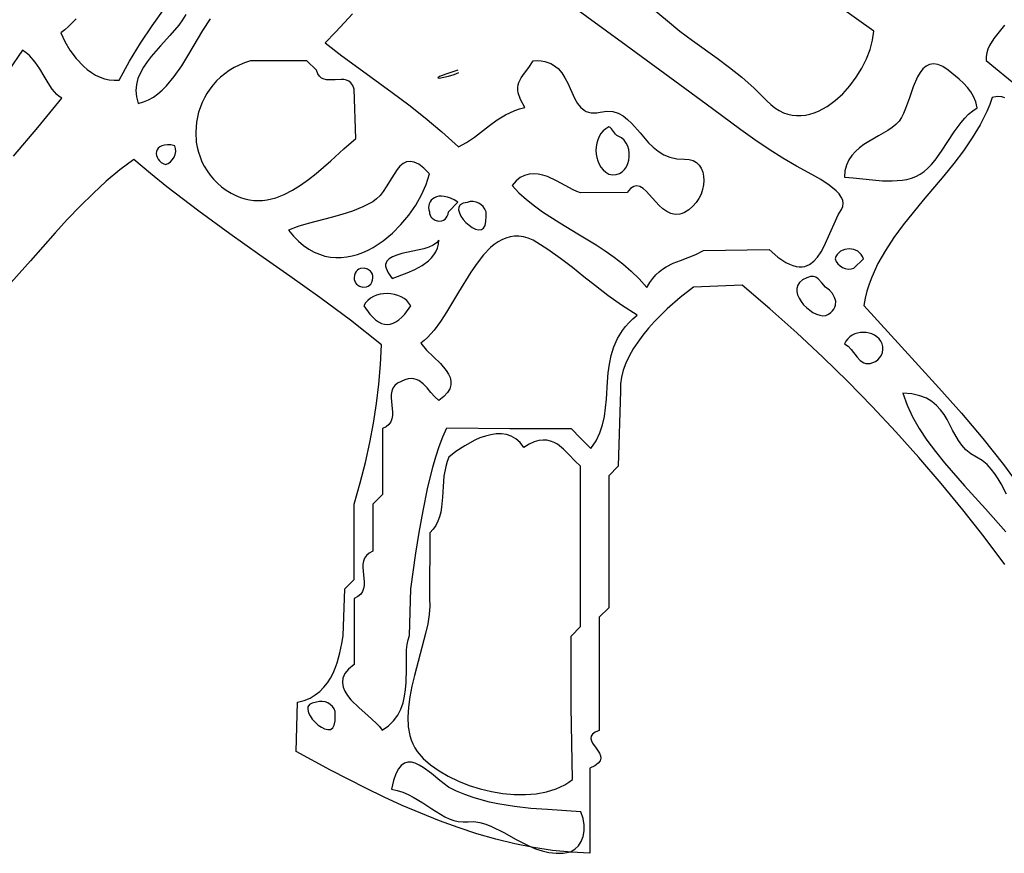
# Model space of a CAD drawing. Extents: x 1 to 22.6, y 2.1 to 18.
# Tile 6 of 9: x 14.2 to 18.3, y 4.3 to 7.8. Entities that reach past the tile are written whole.
import ezdxf

# ---------------------------------------------------------------- set-up
doc = ezdxf.new("R2010")
doc.units = 0

msp = doc.modelspace()

# ---------------------------------------------------------------- linework, layer by layer
for points in [[(16.8137, 7.9117), (16.9179, 7.8247), (16.9705, 7.7815), (17.0227, 7.7421), (17.1259, 7.6679), (17.1774, 7.6297), (17.2289, 7.5886), (17.2807, 7.5429), (17.3329, 7.4909), (17.3498, 7.4745), (17.3671, 7.4608), (17.3848, 7.4496), (17.4027, 7.4409), (17.4209, 7.4346), (17.4392, 7.4305), (17.4577, 7.4285), (17.4761, 7.4287), (17.4946, 7.4307), (17.513, 7.4346), (17.5312, 7.4403), (17.5493, 7.4476), (17.5846, 7.4667), (17.6184, 7.4912), (17.6503, 7.5202), (17.6798, 7.5529), (17.7064, 7.5885), (17.7296, 7.6262), (17.7491, 7.6651), (17.7642, 7.7045), (17.7746, 7.7435), (17.7797, 7.7813), (17.4805, 7.9957)], [(15.6036, 7.8537), (15.5699, 7.8174), (15.5328, 7.7766), (15.4896, 7.7331), (15.5595, 7.6783), (15.6293, 7.6263), (15.7686, 7.5253), (15.8381, 7.4737), (15.9075, 7.4195), (15.9767, 7.3613), (16.0458, 7.2979), (16.08, 7.3171), (16.1123, 7.3392), (16.1754, 7.3875), (16.2081, 7.4109), (16.2429, 7.4322), (16.2808, 7.45), (16.3012, 7.4572), (16.3227, 7.463), (16.3047, 7.4965), (16.2953, 7.5237), (16.2935, 7.5355), (16.2935, 7.5464), (16.295, 7.5567), (16.2981, 7.5666), (16.308, 7.586), (16.322, 7.6064), (16.3392, 7.6298), (16.3582, 7.6578), (16.3756, 7.6583), (16.3915, 7.6572), (16.4061, 7.6547), (16.4194, 7.6509), (16.4315, 7.6459), (16.4425, 7.6398), (16.4615, 7.6247), (16.4773, 7.6066), (16.4905, 7.5861), (16.5018, 7.5643), (16.5119, 7.5419), (16.5317, 7.4987), (16.5427, 7.4796), (16.5554, 7.4634), (16.5706, 7.4508), (16.5793, 7.4462), (16.5889, 7.4427), (16.5995, 7.4406), (16.6111, 7.44), (16.6239, 7.4409), (16.6379, 7.4435), (16.6655, 7.4472), (16.6904, 7.4452), (16.7128, 7.4382), (16.7332, 7.4271), (16.7521, 7.4125), (16.77, 7.3954), (16.8043, 7.3561), (16.8398, 7.3155), (16.8591, 7.2966), (16.88, 7.2797), (16.903, 7.2655), (16.9285, 7.2548), (16.957, 7.2484), (16.9889, 7.247), (17.0085, 7.2459), (17.0253, 7.2411), (17.0395, 7.2329), (17.0509, 7.222), (17.0597, 7.2086), (17.0659, 7.1932), (17.0695, 7.1762), (17.0705, 7.1581), (17.0689, 7.1393), (17.0649, 7.1203), (17.0584, 7.1014), (17.0495, 7.0831), (17.0381, 7.0658), (17.0244, 7.05), (17.0083, 7.036), (16.9899, 7.0244), (16.9795, 7.0197), (16.9694, 7.0167), (16.9503, 7.0154), (16.9324, 7.0194), (16.9155, 7.0277), (16.8995, 7.0394), (16.8844, 7.0535), (16.856, 7.0847), (16.8294, 7.1137), (16.8165, 7.1248), (16.8036, 7.1323), (16.7907, 7.1353), (16.7842, 7.1348), (16.7777, 7.1328), (16.7643, 7.1238), (16.7506, 7.1072), (16.5551, 7.1063), (16.5404, 7.1116), (16.5247, 7.1187), (16.491, 7.1368), (16.4547, 7.1565), (16.417, 7.1738), (16.3978, 7.1802), (16.3786, 7.1844), (16.3595, 7.186), (16.3406, 7.1845), (16.322, 7.1793), (16.3039, 7.1699), (16.2863, 7.1558), (16.2694, 7.1366), (16.2985, 7.1064), (16.3297, 7.0784), (16.3627, 7.0522), (16.3971, 7.0273), (16.4695, 6.9806), (16.5448, 6.9353), (16.6208, 6.8886), (16.6584, 6.8639), (16.6954, 6.8377), (16.7316, 6.8098), (16.7667, 6.7797), (16.8003, 6.7471), (16.8324, 6.7117), (16.8446, 6.7317), (16.8573, 6.749), (16.8705, 6.7639), (16.8842, 6.7767), (16.8982, 6.7876), (16.9126, 6.797), (16.9423, 6.8121), (16.9731, 6.8244), (17.0048, 6.8359), (17.037, 6.849), (17.0694, 6.866), (17.3425, 6.8701), (17.3798, 6.8382), (17.4129, 6.816), (17.428, 6.8083), (17.4423, 6.8027), (17.4556, 6.7991), (17.4682, 6.7974), (17.4801, 6.7974), (17.4912, 6.7991), (17.5016, 6.8024), (17.5114, 6.8072), (17.5293, 6.8205), (17.5453, 6.8383), (17.5596, 6.8598), (17.5727, 6.8839), (17.5964, 6.9367), (17.6193, 6.9899), (17.6313, 7.0144), (17.6443, 7.0363), (17.6505, 7.0494), (17.6522, 7.0625), (17.6499, 7.0756), (17.644, 7.0886), (17.6349, 7.1015), (17.6232, 7.1141), (17.5934, 7.1387), (17.5583, 7.1617), (17.5214, 7.1829), (17.4568, 7.2175), (17.4002, 7.2508), (17.3424, 7.2878), (17.2836, 7.3277), (17.2244, 7.3697), (17.106, 7.4568), (16.9905, 7.5425), (16.7465, 7.7216), (16.5, 7.9014)], [(14.4497, 7.8331), (14.4182, 7.8003), (14.402, 7.7862), (14.3854, 7.7738), (14.4022, 7.7379), (14.4239, 7.7017), (14.45, 7.6669), (14.4799, 7.6354), (14.4962, 7.6214), (14.5133, 7.6088), (14.5311, 7.598), (14.5496, 7.5891), (14.5687, 7.5824), (14.5883, 7.578), (14.6084, 7.5762), (14.629, 7.5772), (14.6722, 7.6555), (14.7187, 7.7309), (14.7677, 7.804), (14.8183, 7.8758)], [(14.9077, 7.851), (14.8939, 7.8285), (14.8779, 7.8064), (14.8411, 7.7629), (14.8015, 7.7197), (14.7633, 7.6761), (14.746, 7.6538), (14.7307, 7.6311), (14.7179, 7.6078), (14.708, 7.5839), (14.7017, 7.5592), (14.6994, 7.5337), (14.7016, 7.5073), (14.709, 7.4798), (14.7312, 7.486), (14.7523, 7.4948), (14.7722, 7.5061), (14.7913, 7.5196), (14.8094, 7.5352), (14.8268, 7.5525), (14.8596, 7.592), (14.8905, 7.6365), (14.9202, 7.6845), (14.9792, 7.7842), (15.0101, 7.8329)], [(18.3252, 7.8067), (18.3027, 7.7789), (18.2809, 7.7507), (18.2627, 7.7216), (18.2559, 7.7065), (18.251, 7.691), (18.2485, 7.6749), (18.2486, 7.6582), (18.3809, 7.5508)], [(14.1882, 7.2594), (14.2904, 7.3785), (14.3904, 7.5012), (14.379, 7.5082), (14.3686, 7.5169), (14.3499, 7.5387), (14.3329, 7.5648), (14.3162, 7.5936), (14.2985, 7.6234), (14.2783, 7.6524), (14.2545, 7.6789), (14.2407, 7.6908), (14.2254, 7.7013), (14.1687, 7.6184)], [(16.0433, 7.6181), (15.9938, 7.6019), (15.9673, 7.5916), (15.9593, 7.5865), (15.9656, 7.5856), (16.004, 7.5933), (16.0274, 7.6002), (16.0479, 7.608)], [(18.3266, 7.5026), (18.3139, 7.5071), (18.2968, 7.508), (18.2739, 7.5043), (18.2636, 7.475), (18.2517, 7.4462), (18.2237, 7.3899), (18.1909, 7.3352), (18.1542, 7.2818), (18.1145, 7.2294), (18.0726, 7.1778), (17.9863, 7.0753), (17.9436, 7.024), (17.9024, 6.9722), (17.8636, 6.9197), (17.8282, 6.8661), (17.797, 6.8112), (17.771, 6.7546), (17.7602, 6.7257), (17.751, 6.6962), (17.7436, 6.6661), (17.738, 6.6355), (17.9529, 6.4003), (18.0516, 6.2921), (18.1454, 6.1864), (18.2349, 6.0806), (18.3209, 5.9718), (18.3627, 5.9155)], [(18.3266, 5.555), (18.2404, 5.6698), (18.152, 5.7824), (18.0612, 5.8931), (17.968, 6.002), (17.872, 6.1091), (17.7733, 6.2145), (17.6715, 6.3184), (17.5665, 6.4208), (17.4581, 6.5218), (17.3463, 6.6216), (17.2307, 6.7202), (17.0276, 6.7126), (16.972, 6.67), (16.9167, 6.6216), (16.864, 6.5687), (16.8393, 6.5409), (16.8162, 6.5125), (16.7949, 6.4836), (16.7757, 6.4544), (16.759, 6.4249), (16.745, 6.3954), (16.734, 6.3661), (16.7263, 6.3369), (16.7222, 6.3083), (16.722, 6.2802), (16.7126, 5.9646), (16.6732, 5.9252), (16.6732, 5.6496), (16.6732, 5.374), (16.6339, 5.3346), (16.6339, 5.0984), (16.6339, 4.8622), (16.6161, 4.8546), (16.6049, 4.8464), (16.5992, 4.8377), (16.5982, 4.8286), (16.6008, 4.819), (16.6061, 4.8091), (16.6208, 4.7884), (16.6347, 4.7672), (16.639, 4.7565), (16.6401, 4.7458), (16.6372, 4.7353), (16.6293, 4.7248), (16.6153, 4.7146), (16.5945, 4.7047), (16.5945, 4.5276), (16.5945, 4.3504), (16.5166, 4.3534), (16.4382, 4.361), (16.3596, 4.3728), (16.2808, 4.3886), (16.2019, 4.4081), (16.1231, 4.4309), (16.0445, 4.4567), (15.9663, 4.4853), (15.8886, 4.5162), (15.8115, 4.5493), (15.7351, 4.5841), (15.6596, 4.6205), (15.5118, 4.6963), (15.3689, 4.7744), (15.374, 4.9803), (15.4016, 4.9874), (15.4263, 4.9975), (15.4482, 5.0103), (15.4675, 5.0253), (15.4843, 5.0423), (15.499, 5.0609), (15.5116, 5.0807), (15.5224, 5.1014), (15.5315, 5.1226), (15.5392, 5.1441), (15.5508, 5.1861), (15.5588, 5.2247), (15.5646, 5.2571), (15.5709, 5.4528), (15.6102, 5.4921), (15.6102, 5.8071), (15.6359, 5.8952), (15.6578, 5.9805), (15.6763, 6.0635), (15.6916, 6.1452), (15.7038, 6.2262), (15.7134, 6.3072), (15.7204, 6.3891), (15.7251, 6.4724), (15.5948, 6.5751), (15.4677, 6.6696), (15.3424, 6.759), (15.2173, 6.8466), (15.0911, 6.9358), (14.9621, 7.0298), (14.829, 7.1319), (14.7603, 7.187), (14.6901, 7.2454), (14.6317, 7.2018), (14.5753, 7.1546), (14.5205, 7.1042), (14.467, 7.051), (14.4144, 6.9957), (14.3625, 6.9388), (14.2591, 6.8219), (14.1542, 6.7047)], [(18.3341, 5.8478), (18.3111, 5.8911), (18.2988, 5.9126), (18.2852, 5.9335), (18.27, 5.9534), (18.2524, 5.9719), (18.2319, 5.9884), (18.208, 6.0027), (18.1843, 6.0171), (18.1644, 6.0338), (18.1475, 6.0526), (18.1331, 6.0728), (18.1086, 6.116), (18.0857, 6.1599), (18.073, 6.1809), (18.0588, 6.2008), (18.0422, 6.219), (18.0226, 6.2352), (17.9994, 6.2488), (17.9718, 6.2595), (17.9392, 6.2667), (17.9008, 6.2701), (17.9185, 6.2203), (17.9416, 6.1711), (17.9695, 6.1225), (18.0015, 6.0743), (18.0371, 6.0263), (18.0756, 5.9786), (18.1587, 5.8833), (18.2457, 5.7876), (18.3315, 5.6906)]]:
    msp.add_lwpolyline(points)
for points in [[(15.4528, 7.6181), (15.4134, 7.6575), (15.1772, 7.6575), (15.1532, 7.6494), (15.1305, 7.6399), (15.1091, 7.629), (15.089, 7.6168), (15.0701, 7.6035), (15.0526, 7.589), (15.0364, 7.5735), (15.0215, 7.557), (15.008, 7.5397), (14.9958, 7.5216), (14.985, 7.5028), (14.9756, 7.4835), (14.961, 7.4433), (14.952, 7.4018), (14.9489, 7.3597), (14.9516, 7.3175), (14.9552, 7.2967), (14.9603, 7.2762), (14.967, 7.256), (14.9752, 7.2362), (14.9849, 7.217), (14.9962, 7.1984), (15.009, 7.1804), (15.0235, 7.1633), (15.0395, 7.1471), (15.0572, 7.1318), (15.0764, 7.1175), (15.0974, 7.1044), (15.1164, 7.0945), (15.1353, 7.0867), (15.1541, 7.0808), (15.1729, 7.0767), (15.1916, 7.0744), (15.2101, 7.0738), (15.2285, 7.0747), (15.2468, 7.0771), (15.283, 7.0859), (15.3185, 7.0995), (15.3532, 7.1172), (15.3871, 7.1381), (15.4201, 7.1615), (15.4521, 7.1867), (15.5126, 7.2395), (15.568, 7.2903), (15.6176, 7.3333), (15.6102, 7.5394), (15.6044, 7.554), (15.597, 7.5648), (15.5882, 7.5722), (15.5782, 7.5769), (15.5674, 7.5793), (15.5558, 7.58), (15.5315, 7.5787), (15.5072, 7.5774), (15.4956, 7.5782), (15.4847, 7.5806), (15.4748, 7.5852), (15.466, 7.5927), (15.4586, 7.6034), (15.4528, 7.6181)], [(18.0906, 7.6181), (18.0676, 7.6337), (18.0471, 7.6426), (18.0287, 7.6454), (18.0124, 7.6427), (17.9978, 7.6353), (17.9849, 7.6237), (17.9732, 7.6086), (17.9628, 7.5906), (17.9445, 7.5485), (17.9283, 7.5027), (17.9126, 7.4582), (17.9043, 7.4381), (17.8956, 7.4202), (17.8851, 7.4049), (17.8717, 7.3911), (17.856, 7.3784), (17.8383, 7.3665), (17.7993, 7.3438), (17.7585, 7.3206), (17.7388, 7.308), (17.7201, 7.2943), (17.7029, 7.2792), (17.6877, 7.2624), (17.6751, 7.2435), (17.6655, 7.2223), (17.6594, 7.1984), (17.6573, 7.1715), (17.6942, 7.1694), (17.7334, 7.1652), (17.7741, 7.1605), (17.8156, 7.1568), (17.857, 7.1557), (17.8976, 7.1589), (17.9173, 7.1626), (17.9365, 7.1679), (17.955, 7.1751), (17.9729, 7.1843), (17.9899, 7.1958), (18.0059, 7.2096), (18.021, 7.2252), (18.0353, 7.2423), (18.0625, 7.2801), (18.0888, 7.3206), (18.1155, 7.3613), (18.144, 7.3999), (18.1593, 7.4177), (18.1756, 7.434), (18.193, 7.4486), (18.2117, 7.4612), (18.2053, 7.4866), (18.1963, 7.5087), (18.1848, 7.5283), (18.1709, 7.5463), (18.1545, 7.5635), (18.1356, 7.5807), (18.0906, 7.6181)], [(16.7126, 7.3425), (16.7065, 7.3463), (16.7014, 7.3512), (16.6931, 7.3626), (16.6847, 7.3738), (16.6795, 7.3784), (16.6732, 7.3819), (16.6607, 7.3741), (16.6498, 7.3646), (16.6406, 7.3535), (16.6331, 7.341), (16.6273, 7.3275), (16.6231, 7.3133), (16.6206, 7.2985), (16.6198, 7.2834), (16.6206, 7.2684), (16.6232, 7.2536), (16.6273, 7.2393), (16.6332, 7.2258), (16.6407, 7.2134), (16.6499, 7.2022), (16.6607, 7.1927), (16.6732, 7.1849), (16.6898, 7.182), (16.7048, 7.1829), (16.7181, 7.1871), (16.7296, 7.1942), (16.7393, 7.2036), (16.7471, 7.2151), (16.753, 7.2282), (16.757, 7.2423), (16.759, 7.2571), (16.7589, 7.2722), (16.7567, 7.287), (16.7524, 7.3012), (16.7458, 7.3143), (16.7371, 7.3258), (16.726, 7.3354), (16.7126, 7.3425)], [(14.8622, 7.3031), (14.8454, 7.3063), (14.8307, 7.3071), (14.8182, 7.3059), (14.8078, 7.3029), (14.7993, 7.2985), (14.7928, 7.2927), (14.7883, 7.286), (14.7855, 7.2785), (14.7845, 7.2706), (14.7853, 7.2625), (14.7877, 7.2545), (14.7918, 7.2468), (14.7973, 7.2396), (14.8044, 7.2334), (14.8129, 7.2282), (14.8228, 7.2244), (14.834, 7.2293), (14.8439, 7.2364), (14.8522, 7.2452), (14.8587, 7.2555), (14.8632, 7.2668), (14.8654, 7.2788), (14.8651, 7.291), (14.8622, 7.3031)], [(15.9252, 7.185), (15.9013, 7.209), (15.8799, 7.2253), (15.8609, 7.2346), (15.8438, 7.2377), (15.8285, 7.2354), (15.8146, 7.2284), (15.8018, 7.2175), (15.7898, 7.2034), (15.7671, 7.1688), (15.7442, 7.1308), (15.7318, 7.1124), (15.7186, 7.0954), (15.704, 7.0806), (15.6879, 7.0687), (15.6468, 7.0474), (15.6038, 7.0302), (15.5595, 7.0161), (15.5143, 7.0039), (15.4237, 6.9803), (15.3792, 6.9666), (15.3361, 6.95), (15.3567, 6.9257), (15.3778, 6.9046), (15.3993, 6.8866), (15.4212, 6.8715), (15.4434, 6.8592), (15.4658, 6.8496), (15.4885, 6.8426), (15.5112, 6.8381), (15.534, 6.836), (15.5568, 6.8362), (15.5795, 6.8385), (15.6021, 6.8428), (15.6244, 6.8491), (15.6465, 6.8572), (15.6683, 6.8669), (15.6896, 6.8783), (15.7309, 6.9054), (15.7699, 6.9374), (15.8059, 6.9736), (15.8386, 7.0131), (15.8674, 7.0548), (15.8917, 7.098), (15.9112, 7.1417), (15.9252, 7.185)], [(16.0433, 7.0669), (16.0279, 7.0765), (16.0133, 7.0837), (15.9996, 7.0886), (15.9867, 7.0915), (15.9749, 7.0925), (15.9641, 7.0917), (15.9543, 7.0894), (15.9457, 7.0858), (15.9383, 7.0809), (15.9322, 7.075), (15.9274, 7.0682), (15.924, 7.0608), (15.922, 7.0528), (15.9215, 7.0445), (15.9225, 7.036), (15.9252, 7.0276), (15.9256, 7.0197), (15.9277, 7.0125), (15.9312, 7.0061), (15.9359, 7.0005), (15.948, 6.9923), (15.9622, 6.9884), (15.9768, 6.9894), (15.9836, 6.9919), (15.9898, 6.9958), (15.9951, 7.0013), (15.9994, 7.0084), (16.0024, 7.0171), (16.0039, 7.0276), (16.0433, 7.0669)], [(16.1614, 7.0276), (16.1565, 7.0388), (16.1495, 7.0486), (16.1407, 7.0569), (16.1306, 7.0634), (16.1194, 7.0678), (16.1075, 7.0699), (16.0952, 7.0695), (16.0827, 7.0662), (16.065, 7.0631), (16.0535, 7.0564), (16.0476, 7.047), (16.0465, 7.0355), (16.0497, 7.0227), (16.0563, 7.0091), (16.0657, 6.9955), (16.0771, 6.9826), (16.09, 6.9712), (16.1036, 6.9618), (16.1172, 6.9552), (16.13, 6.9521), (16.1415, 6.9531), (16.151, 6.959), (16.1576, 6.9705), (16.1608, 6.9883), (16.1614, 7.0081), (16.1614, 7.0276)], [(16.3583, 6.9094), (16.3374, 6.9176), (16.3173, 6.9229), (16.2979, 6.9253), (16.2793, 6.9252), (16.2613, 6.9226), (16.244, 6.9176), (16.2272, 6.9105), (16.211, 6.9014), (16.1954, 6.8905), (16.1802, 6.8778), (16.1511, 6.848), (16.1234, 6.8132), (16.0969, 6.7747), (16.046, 6.6912), (15.996, 6.6075), (15.9705, 6.5686), (15.9443, 6.5332), (15.917, 6.5027), (15.9029, 6.4897), (15.8884, 6.4783), (15.9128, 6.4501), (15.9417, 6.4219), (15.9706, 6.3935), (15.9952, 6.3647), (16.0046, 6.3499), (16.0112, 6.335), (16.0146, 6.3199), (16.0142, 6.3044), (16.0095, 6.2886), (15.9999, 6.2725), (15.9848, 6.256), (15.9638, 6.2392), (15.9466, 6.2549), (15.9305, 6.2732), (15.9146, 6.292), (15.898, 6.3092), (15.8799, 6.3226), (15.8699, 6.3272), (15.8593, 6.3301), (15.8478, 6.331), (15.8353, 6.3296), (15.8218, 6.3256), (15.8071, 6.3189), (15.7912, 6.3111), (15.7797, 6.3016), (15.7719, 6.2904), (15.7673, 6.278), (15.7652, 6.2645), (15.765, 6.2503), (15.7677, 6.2205), (15.7704, 6.1907), (15.7702, 6.1764), (15.7681, 6.1629), (15.7635, 6.1505), (15.7558, 6.1394), (15.7443, 6.1298), (15.7283, 6.122), (15.7283, 5.8465), (15.689, 5.8071), (15.689, 5.6102), (15.6731, 5.6025), (15.6616, 5.5929), (15.6538, 5.5818), (15.6492, 5.5693), (15.6471, 5.5559), (15.6469, 5.5416), (15.6496, 5.5118), (15.6523, 5.482), (15.6521, 5.4678), (15.65, 5.4543), (15.6454, 5.4418), (15.6377, 5.4307), (15.6261, 5.4211), (15.6102, 5.4134), (15.6102, 5.1378), (15.5875, 5.1184), (15.5722, 5.0993), (15.5637, 5.0804), (15.5613, 5.0618), (15.5641, 5.0434), (15.5715, 5.0254), (15.5826, 5.0076), (15.5967, 4.9902), (15.6309, 4.9563), (15.6682, 4.9238), (15.7024, 4.8929), (15.7165, 4.8781), (15.7275, 4.8637), (15.7539, 4.8817), (15.7753, 4.9024), (15.7922, 4.9255), (15.8051, 4.9506), (15.8145, 4.9772), (15.821, 5.0049), (15.8251, 5.0334), (15.8274, 5.0623), (15.8285, 5.1194), (15.8284, 5.1733), (15.8293, 5.1979), (15.8315, 5.2205), (15.8355, 5.2407), (15.8419, 5.2581), (15.8465, 5.4528), (15.8686, 5.6017), (15.8821, 5.6882), (15.898, 5.7787), (15.9168, 5.8706), (15.9392, 5.9609), (15.9519, 6.0045), (15.9657, 6.0467), (15.9807, 6.0871), (15.9969, 6.1253), (16.2598, 6.122), (16.5157, 6.122), (16.5551, 6.0825), (16.5991, 6.0397), (16.6201, 6.0711), (16.6359, 6.1038), (16.6472, 6.1377), (16.6549, 6.1726), (16.66, 6.2083), (16.6633, 6.2445), (16.6681, 6.318), (16.6713, 6.3548), (16.6763, 6.3914), (16.6839, 6.4276), (16.695, 6.4632), (16.7105, 6.498), (16.7313, 6.5319), (16.7439, 6.5483), (16.7582, 6.5645), (16.7742, 6.5803), (16.7921, 6.5957), (16.7267, 6.6377), (16.6694, 6.6782), (16.6178, 6.7175), (16.5693, 6.756), (16.5216, 6.794), (16.4722, 6.8321), (16.4185, 6.8704), (16.3583, 6.9094)], [(15.9646, 6.9094), (15.9546, 6.8973), (15.9402, 6.8875), (15.9222, 6.8795), (15.9015, 6.8729), (15.8557, 6.8624), (15.8099, 6.8524), (15.7892, 6.8466), (15.7711, 6.8396), (15.7567, 6.831), (15.7466, 6.8204), (15.7435, 6.8142), (15.7419, 6.8073), (15.7418, 6.7998), (15.7434, 6.7915), (15.752, 6.7723), (15.7687, 6.7493), (15.8316, 6.7725), (15.8638, 6.7865), (15.8943, 6.8031), (15.9213, 6.823), (15.933, 6.8344), (15.9431, 6.8469), (15.9516, 6.8605), (15.9581, 6.8755), (15.9625, 6.8917), (15.9646, 6.9094)], [(17.7362, 6.8307), (17.7324, 6.8406), (17.7272, 6.8492), (17.7207, 6.8565), (17.7133, 6.8624), (17.696, 6.8703), (17.6772, 6.873), (17.6583, 6.8703), (17.6411, 6.8624), (17.6336, 6.8565), (17.6271, 6.8492), (17.6219, 6.8406), (17.6181, 6.8307), (17.623, 6.8195), (17.6301, 6.8096), (17.6389, 6.8013), (17.6492, 6.7948), (17.6605, 6.7904), (17.6725, 6.7882), (17.6847, 6.7884), (17.6969, 6.7913), (17.7362, 6.8307)], [(15.689, 6.752), (15.6886, 6.7599), (15.6865, 6.7671), (15.683, 6.7735), (15.6783, 6.779), (15.6662, 6.7872), (15.6519, 6.7912), (15.6374, 6.7902), (15.6306, 6.7877), (15.6244, 6.7837), (15.6191, 6.7782), (15.6148, 6.7712), (15.6117, 6.7624), (15.6102, 6.752), (15.6106, 6.7441), (15.6127, 6.7369), (15.6162, 6.7305), (15.6209, 6.7249), (15.6331, 6.7167), (15.6473, 6.7128), (15.6618, 6.7138), (15.6686, 6.7163), (15.6748, 6.7202), (15.6802, 6.7257), (15.6845, 6.7328), (15.6875, 6.7415), (15.689, 6.752)], [(17.5787, 6.7126), (17.5624, 6.731), (17.5472, 6.7479), (17.5384, 6.7538), (17.5281, 6.7569), (17.5155, 6.7564), (17.5002, 6.7515), (17.4827, 6.7427), (17.4702, 6.7321), (17.4623, 6.7202), (17.4586, 6.7073), (17.4585, 6.6938), (17.4618, 6.6799), (17.4679, 6.6659), (17.4764, 6.6523), (17.4869, 6.6393), (17.4989, 6.6272), (17.5121, 6.6165), (17.5259, 6.6073), (17.5399, 6.6002), (17.5538, 6.5953), (17.567, 6.593), (17.5792, 6.5936), (17.5905, 6.5996), (17.5999, 6.6063), (17.6075, 6.6134), (17.6132, 6.6209), (17.6174, 6.6288), (17.6199, 6.6369), (17.6206, 6.6535), (17.6162, 6.67), (17.6072, 6.6858), (17.5945, 6.7002), (17.5787, 6.7126)], [(15.8465, 6.6339), (15.8391, 6.6459), (15.8299, 6.6563), (15.8189, 6.6652), (15.8066, 6.6725), (15.7931, 6.6782), (15.7788, 6.6823), (15.7639, 6.6848), (15.7488, 6.6857), (15.7336, 6.685), (15.7187, 6.6827), (15.7044, 6.6788), (15.6909, 6.6732), (15.6786, 6.6661), (15.6676, 6.6573), (15.6583, 6.6468), (15.651, 6.6347), (15.6757, 6.6003), (15.6879, 6.5868), (15.7001, 6.5759), (15.7122, 6.5674), (15.7244, 6.5614), (15.7365, 6.5578), (15.7486, 6.5567), (15.7607, 6.558), (15.7728, 6.5617), (15.7849, 6.5678), (15.7971, 6.5763), (15.8093, 6.5872), (15.8216, 6.6004), (15.8465, 6.6339)], [(17.815, 6.4764), (17.8092, 6.4875), (17.8017, 6.4972), (17.7929, 6.5053), (17.783, 6.512), (17.7721, 6.5172), (17.7605, 6.5209), (17.7485, 6.5232), (17.7362, 6.5239), (17.724, 6.5232), (17.7119, 6.5209), (17.7004, 6.5172), (17.6895, 6.512), (17.6795, 6.5053), (17.6707, 6.4972), (17.6633, 6.4875), (17.6575, 6.4764), (17.6721, 6.4662), (17.6851, 6.4522), (17.7097, 6.4205), (17.7228, 6.4067), (17.7376, 6.397), (17.7459, 6.3943), (17.755, 6.3933), (17.7648, 6.3943), (17.7756, 6.3976), (17.7868, 6.4025), (17.7967, 6.4096), (17.805, 6.4185), (17.8115, 6.4287), (17.8159, 6.44), (17.8181, 6.452), (17.8179, 6.4642), (17.815, 6.4764)], [(16.3189, 6.0433), (16.3032, 6.0638), (16.2857, 6.0793), (16.2666, 6.0902), (16.2463, 6.097), (16.225, 6.1), (16.203, 6.0997), (16.1806, 6.0965), (16.1581, 6.0907), (16.1356, 6.0829), (16.1136, 6.0733), (16.072, 6.0507), (16.0353, 6.0261), (16.0059, 6.003), (15.9983, 5.9842), (15.9925, 5.9645), (15.9853, 5.923), (15.9818, 5.8799), (15.9794, 5.8365), (15.9753, 5.7942), (15.9718, 5.7739), (15.9669, 5.7543), (15.9603, 5.7357), (15.9517, 5.7182), (15.9407, 5.7019), (15.9269, 5.6871), (15.9252, 5.4134), (15.9266, 5.3812), (15.9239, 5.3458), (15.9177, 5.3077), (15.9089, 5.2673), (15.8864, 5.1814), (15.8623, 5.092), (15.8517, 5.0472), (15.843, 5.0029), (15.8369, 4.9596), (15.8343, 4.9177), (15.836, 4.8778), (15.8426, 4.8403), (15.848, 4.8226), (15.8549, 4.8057), (15.8635, 4.7896), (15.8738, 4.7743), (15.8992, 4.7454), (15.9297, 4.7183), (15.9648, 4.6933), (16.0036, 4.6706), (16.0455, 4.6504), (16.0899, 4.6329), (16.136, 4.6184), (16.1834, 4.6071), (16.2311, 4.5992), (16.2787, 4.5949), (16.3254, 4.5945), (16.3705, 4.5981), (16.4134, 4.606), (16.4534, 4.6183), (16.4722, 4.6263), (16.4899, 4.6354), (16.5066, 4.6458), (16.5222, 4.6575), (16.5157, 4.9606), (16.5157, 5.2559), (16.5551, 5.2953), (16.5551, 5.9646), (16.5311, 5.9876), (16.5078, 6.0125), (16.4841, 6.0364), (16.4588, 6.0566), (16.4452, 6.0644), (16.4308, 6.0702), (16.4155, 6.0736), (16.399, 6.0744), (16.3812, 6.0721), (16.362, 6.0663), (16.3413, 6.0569), (16.3189, 6.0433)], [(15.5315, 4.9409), (15.5265, 4.9521), (15.5195, 4.962), (15.5108, 4.9703), (15.5007, 4.9768), (15.4895, 4.9812), (15.4776, 4.9833), (15.4652, 4.9829), (15.4528, 4.9796), (15.4351, 4.9765), (15.4236, 4.9698), (15.4177, 4.9604), (15.4166, 4.9489), (15.4197, 4.936), (15.4263, 4.9225), (15.4357, 4.9089), (15.4472, 4.896), (15.4601, 4.8846), (15.4737, 4.8752), (15.4872, 4.8686), (15.5001, 4.8654), (15.5116, 4.8665), (15.521, 4.8724), (15.5277, 4.8839), (15.5308, 4.9016), (15.5315, 4.9215), (15.5315, 4.9409)], [(16.0039, 4.626), (15.9685, 4.6536), (15.933, 4.6824), (15.8984, 4.7079), (15.8816, 4.7178), (15.8653, 4.7251), (15.8497, 4.7292), (15.8347, 4.7295), (15.8206, 4.7253), (15.8074, 4.7161), (15.7953, 4.7013), (15.7843, 4.6803), (15.7745, 4.6525), (15.7661, 4.6173), (15.7907, 4.6115), (15.8139, 4.6038), (15.836, 4.5944), (15.857, 4.5838), (15.8967, 4.5599), (15.9342, 4.5351), (15.9706, 4.512), (15.9888, 4.502), (16.0072, 4.4934), (16.026, 4.4867), (16.0452, 4.4822), (16.0651, 4.4803), (16.0858, 4.4812), (16.1103, 4.4818), (16.1348, 4.4783), (16.1595, 4.4714), (16.1844, 4.4617), (16.2348, 4.4365), (16.2865, 4.4075), (16.3399, 4.38), (16.3673, 4.3683), (16.3953, 4.3589), (16.4238, 4.3523), (16.4531, 4.3492), (16.483, 4.3502), (16.5136, 4.356), (16.5319, 4.3659), (16.5471, 4.3801), (16.5588, 4.398), (16.5669, 4.419), (16.571, 4.4425), (16.5708, 4.468), (16.566, 4.4948), (16.5563, 4.5224), (16.418, 4.5317), (16.3486, 4.5369), (16.2793, 4.5443), (16.21, 4.5555), (16.1755, 4.563), (16.141, 4.5719), (16.1066, 4.5825), (16.0722, 4.5949), (16.038, 4.6093), (16.0039, 4.626)]]:
    msp.add_lwpolyline(points, close=True)

doc.saveas('drawing.dxf')
